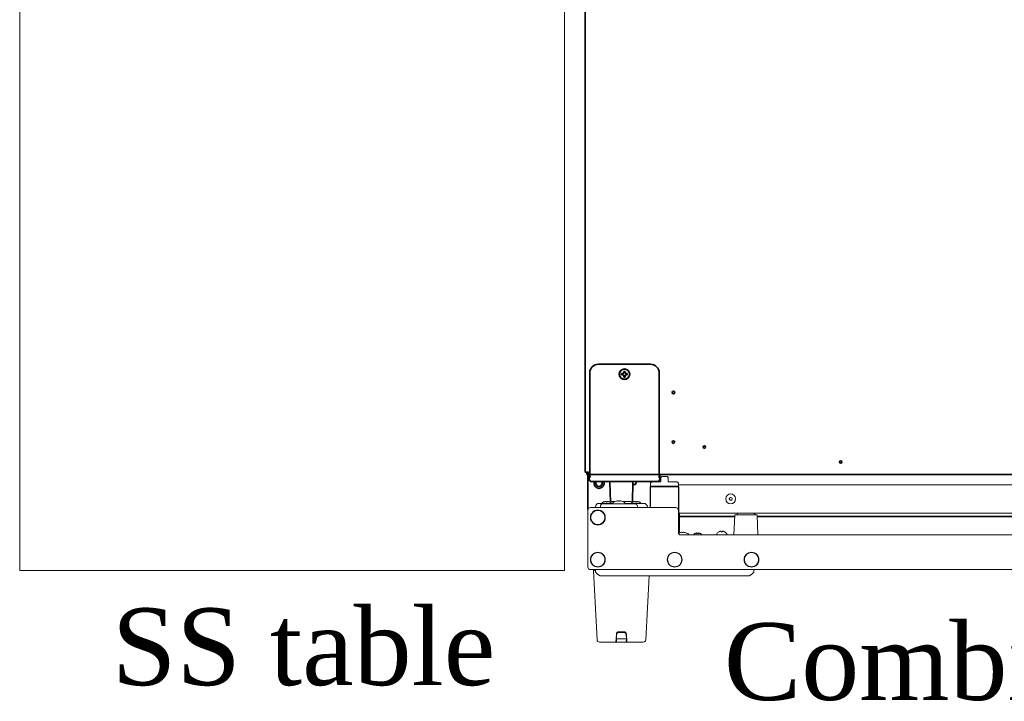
# Model space of a CAD drawing. Extents: x 3940905 to 4145695, y 925352 to 1109797.
# Tile 160 of 256: x 3951704 to 3952499, y 1100783 to 1101333. Entities that reach past the tile are written whole.
import ezdxf

# ---------------------------------------------------------------- set-up
doc = ezdxf.new("R2010")
doc.units = 0
doc.header["$LTSCALE"] = 750
doc.header["$MEASUREMENT"] = 0
doc.layers.add('CKD Equipments', color=252, linetype='CONTINUOUS', lineweight=0)
doc.layers.add('TEXT', color=7, linetype='CONTINUOUS')
doc.styles.add('TXT1', font='times.ttf')

msp = doc.modelspace()

# ---------------------------------------------------------------- linework, layer by layer
at = {"layer": 'CKD Equipments', "color": 252, "true_color": 0x989898}
for p, q in [((3951704.17, 1100888.37), (3951704.17, 1101638.35)), ((3952143.79, 1101638.35), (3952143.79, 1100888.37)), ((3952143.79, 1100888.37), (3951704.17, 1100888.37))]:
    msp.add_line(p, q, dxfattribs=at)
at = {"layer": 'CKD Equipments', "color": 7, "linetype": 'Continuous', "lineweight": 35}
for p, q in [((3952160.37, 1100967.75, 1431.4), (3952160.37, 1101617.15, 1431.4)), ((3952213.18, 1101054.69, 1431.4), (3952171.17, 1101054.69, 1431.4)), ((3952164.17, 1101047.69, 1431.4), (3952164.17, 1100968.05, 1431.4)), ((3952189.87, 1101047.19, 1431.4), (3952189.87, 1101046.69, 1431.4)), ((3952189.87, 1101046.69, 1431.4), (3952189.87, 1101046.19, 1431.4)), ((3952194.47, 1101046.69, 1431.4), (3952194.47, 1101047.19, 1431.4)), ((3952194.47, 1101046.19, 1431.4), (3952194.47, 1101046.69, 1431.4)), ((3952220.17, 1100968.05, 1431.4), (3952220.17, 1101047.69, 1431.4)), ((3952160.37, 1100967.75, 1431.4), (3952162.17, 1100967.75, 1431.4)), ((3952161.67, 1100967.75, 1431.4), (3952161.67, 1100966.95, 1431.4)), ((3952163.17, 1100967.75, 1431.4), (3952162.17, 1100967.75, 1431.4)), ((3952162.72, 1100937.55, 1431.4), (3952162.72, 1100965.31, 1431.4)), ((3952163.17, 1100965.95, 1431.4), (3952163.17, 1100967.75, 1431.4)), ((3952163.68, 1100965.15, 1431.4), (3952163.68, 1100962.15, 1431.4)), ((3952164.17, 1100968.05, 1431.4), (3952164.17, 1100963.03, 1431.4)), ((3952164.17, 1100965.95, 1431.4), (3952861.67, 1100965.95, 1431.4)), ((3952220.17, 1100968.05, 1431.4), (3952220.17, 1100963.04, 1431.4)), ((3952220.67, 1100965.95, 1431.4), (3952220.67, 1100965.15, 1431.4)), ((3952220.67, 1100962.15, 1431.4), (3952220.67, 1100965.15, 1431.4)), ((3952164.8, 1100960.36, 1431.4), (3952164.79, 1100960.37, 1431.4)), ((3952167.65, 1100960.16, 1431.4), (3952167.68, 1100958.58, 1431.4)), ((3952169.15, 1100960.11, 1431.4), (3952169.18, 1100958.6, 1431.4)), ((3952213.66, 1100960.11, 1431.4), (3952170.69, 1100960.11, 1431.4)), ((3952174.17, 1100958.6, 1431.4), (3952174.2, 1100960.11, 1431.4)), ((3952175.67, 1100958.58, 1431.4), (3952175.7, 1100960.11, 1431.4)), ((3952180.79, 1100943.48, 1431.4), (3952180.45, 1100959.71, 1431.4)), ((3952198.9, 1100959.71, 1431.4), (3952198.56, 1100943.48, 1431.4)), ((3952198.81, 1100957.65, 1431.4), (3952200.55, 1100957.65, 1431.4)), ((3952201.51, 1100959.53, 1431.4), (3952201.28, 1100958.27, 1431.4)), ((3952219.56, 1100960.37, 1431.4), (3952219.55, 1100960.36, 1431.4)), ((3952281.16, 1100931.99, 1431.4), (3952236.68, 1100931.99, 1431.4)), ((3952774.16, 1100931.99, 1431.4), (3952299.19, 1100931.99, 1431.4))]:
    msp.add_line(p, q, dxfattribs=at)
at = {"layer": 'CKD Equipments'}
msp.add_line((3952162.47, 1100966.95, 1431.4), (3952162.47, 1100967.75, 1431.4), dxfattribs=at)
at = {"layer": 'CKD Equipments', "color": 7, "linetype": 'Continuous'}
for p, q in [((3952222.92, 1100964.3, 1431.4), (3952225.93, 1100964.3, 1431.4)), ((3952212.92, 1100955.65, 1431.4), (3952212.92, 1100939.15, 1431.4)), ((3952213.05, 1100956.25, 1431.4), (3952213.05, 1100958.3, 1431.4)), ((3952235.8, 1100956.3, 1431.4), (3952213.05, 1100956.3, 1431.4)), ((3952215.94, 1100956.25, 1431.4), (3952213.05, 1100956.25, 1431.4)), ((3952213.05, 1100939.15, 1431.4), (3952213.05, 1100955.65, 1431.4)), ((3952213.3, 1100955.9, 1431.4), (3952235.55, 1100955.9, 1431.4)), ((3952213.42, 1100956.15, 1431.4), (3952217.93, 1100956.15, 1431.4)), ((3952217.74, 1100955.95, 1431.4), (3952213.62, 1100955.95, 1431.4)), ((3952220.92, 1100959.8, 1431.4), (3952214.55, 1100959.8, 1431.4)), ((3952216.81, 1100956.25, 1431.4), (3952216.88, 1100956.25, 1431.4)), ((3952217.93, 1100956.14, 1431.4), (3952218.41, 1100956.14, 1431.4)), ((3952221.42, 1100960.3, 1431.4), (3952221.42, 1100962.8, 1431.4)), ((3952227.42, 1100962.8, 1431.4), (3952227.42, 1100960.3, 1431.4)), ((3952234.3, 1100959.8, 1431.4), (3952227.92, 1100959.8, 1431.4)), ((3952230.44, 1100956.14, 1431.4), (3952230.92, 1100956.14, 1431.4)), ((3952230.92, 1100956.15, 1431.4), (3952235.42, 1100956.15, 1431.4)), ((3952231.11, 1100955.95, 1431.4), (3952235.23, 1100955.95, 1431.4)), ((3952235.8, 1100956.3, 1431.4), (3952235.8, 1100958.3, 1431.4)), ((3952235.8, 1100957.55, 1431.4), (3952837.46, 1100957.55, 1431.4)), ((3952235.8, 1100955.65, 1431.4), (3952235.8, 1100918.52, 1431.4)), ((3952235.92, 1100918.23, 1431.4), (3952235.92, 1100955.65, 1431.4)), ((3952168.68, 1100939.58, 1431.4), (3952168.68, 1100939.15, 1431.4)), ((3952182.69, 1100942.55, 1431.4), (3952171.68, 1100942.55, 1431.4)), ((3952172.69, 1100940.18, 1431.4), (3952172.67, 1100939.15, 1431.4)), ((3952200.66, 1100942.15, 1431.4), (3952174.69, 1100942.15, 1431.4)), ((3952175.33, 1100943.66, 1431.4), (3952175.33, 1100943.64, 1431.4)), ((3952177.33, 1100943.99, 1431.4), (3952177.33, 1100943.64, 1431.4)), ((3952178.33, 1100943.64, 1431.4), (3952178.33, 1100943.99, 1431.4)), ((3952180.33, 1100943.64, 1431.4), (3952180.33, 1100943.66, 1431.4)), ((3952184.45, 1100944.05, 1431.4), (3952182.07, 1100944.05, 1431.4)), ((3952182.67, 1100942.15, 1431.4), (3952182.67, 1100942.44, 1431.4)), ((3952185.37, 1100944.35, 1431.4), (3952185.37, 1100944.34, 1431.4)), ((3952189.97, 1100944.34, 1431.4), (3952189.97, 1100944.35, 1431.4)), ((3952197.28, 1100944.05, 1431.4), (3952190.9, 1100944.05, 1431.4)), ((3952207.67, 1100942.55, 1431.4), (3952192.66, 1100942.55, 1431.4)), ((3952192.67, 1100942.15, 1431.4), (3952192.67, 1100942.44, 1431.4)), ((3952199.02, 1100943.66, 1431.4), (3952199.02, 1100943.64, 1431.4)), ((3952201.02, 1100943.99, 1431.4), (3952201.02, 1100943.64, 1431.4)), ((3952202.02, 1100943.64, 1431.4), (3952202.02, 1100943.99, 1431.4)), ((3952202.66, 1100940.18, 1431.4), (3952202.67, 1100939.15, 1431.4)), ((3952204.02, 1100943.64, 1431.4), (3952204.02, 1100943.66, 1431.4)), ((3952210.67, 1100939.58, 1431.4), (3952210.67, 1100939.15, 1431.4)), ((3952162.67, 1100891.15, 1431.4), (3952162.67, 1100937.15, 1431.4)), ((3952164.67, 1100939.15, 1431.4), (3952233.67, 1100939.15, 1431.4)), ((3952235.67, 1100937.15, 1431.4), (3952235.67, 1100919.15, 1431.4)), ((3952235.92, 1100934.74, 1431.4), (3952837.46, 1100934.74, 1431.4)), ((3952236.05, 1100918.76, 1431.4), (3952236.05, 1100934.74, 1431.4)), ((3952236.68, 1100934.74, 1431.4), (3952236.68, 1100918.94, 1431.4)), ((3952280.51, 1100917.15, 1431.4), (3952281.2, 1100932.92, 1431.4)), ((3952281.7, 1100933.4, 1431.4), (3952298.65, 1100933.4, 1431.4)), ((3952299.15, 1100932.92, 1431.4), (3952299.84, 1100917.15, 1431.4)), ((3952236.62, 1100918.95, 1431.4), (3952236.62, 1100918.94, 1431.4)), ((3952835.67, 1100917.15, 1431.4), (3952237.67, 1100917.15, 1431.4)), ((3952241.22, 1100918.94, 1431.4), (3952241.22, 1100918.95, 1431.4)), ((3952248.87, 1100918.12, 1431.4), (3952248.87, 1100918.09, 1431.4)), ((3952250.67, 1100918.64, 1431.4), (3952250.67, 1100918.09, 1431.4)), ((3952251.67, 1100918.09, 1431.4), (3952251.67, 1100918.64, 1431.4)), ((3952253.47, 1100918.09, 1431.4), (3952253.47, 1100918.12, 1431.4)), ((3952266.67, 1100917.55, 1431.4), (3952266.67, 1100917.75, 1431.4)), ((3952268.37, 1100919.62, 1431.4), (3952268.37, 1100919.59, 1431.4)), ((3952270.17, 1100920.14, 1431.4), (3952270.17, 1100919.59, 1431.4)), ((3952271.17, 1100919.59, 1431.4), (3952271.17, 1100920.14, 1431.4)), ((3952272.97, 1100919.59, 1431.4), (3952272.97, 1100919.62, 1431.4)), ((3952274.67, 1100917.55, 1431.4), (3952274.67, 1100917.75, 1431.4)), ((3952299.89, 1100918.36, 1431.4), (3952299.89, 1100918.49, 1431.4)), ((3952908.67, 1100889.15, 1431.4), (3952164.67, 1100889.15, 1431.4)), ((3952170.08, 1100832.54, 1431.4), (3952167.16, 1100888.12, 1431.4)), ((3952167.66, 1100888.65, 1431.4), (3952168.69, 1100888.65, 1431.4)), ((3952168.68, 1100888.65, 1431.4), (3952168.67, 1100889.15, 1431.4)), ((3952168.67, 1100889.15, 1431.4), (3952168.73, 1100887.51, 1431.4)), ((3952172.73, 1100884.15, 1431.4), (3952292.62, 1100884.15, 1431.4)), ((3952211.98, 1100884.15, 1431.4), (3952209.27, 1100832.54, 1431.4)), ((3952296.67, 1100889.15, 1431.4), (3952296.62, 1100887.51, 1431.4)), ((3952296.66, 1100888.58, 1431.4), (3952296.65, 1100888.47, 1431.4)), ((3952296.66, 1100888.58, 1431.4), (3952296.67, 1100889.15, 1431.4)), ((3952185.3, 1100830.65, 1431.4), (3952185.64, 1100837.1, 1431.4)), ((3952185.67, 1100833.5, 1431.4), (3952185.73, 1100836.53, 1431.4)), ((3952187.64, 1100839, 1431.4), (3952191.71, 1100839, 1431.4)), ((3952187.73, 1100838.5, 1431.4), (3952191.62, 1100838.5, 1431.4)), ((3952189.58, 1100838.75, 1431.4), (3952189.77, 1100838.75, 1431.4)), ((3952193.62, 1100836.53, 1431.4), (3952193.67, 1100833.5, 1431.4)), ((3952194.05, 1100830.65, 1431.4), (3952193.71, 1100837.1, 1431.4)), ((3952172.07, 1100830.65, 1431.4), (3952185.86, 1100830.65, 1431.4)), ((3952185.31, 1100830.85, 1431.4), (3952185.37, 1100830.85, 1431.4)), ((3952185.35, 1100831.75, 1431.4), (3952185.71, 1100831.75, 1431.4)), ((3952185.71, 1100831.65, 1431.4), (3952185.37, 1100831.65, 1431.4)), ((3952185.37, 1100830.85, 1431.4), (3952185.37, 1100831.65, 1431.4)), ((3952185.47, 1100830.85, 1431.4), (3952185.75, 1100830.85, 1431.4)), ((3952185.67, 1100833.5, 1431.4), (3952185.72, 1100830.99, 1431.4)), ((3952185.7, 1100832.24, 1431.4), (3952185.69, 1100832.36, 1431.4)), ((3952186.18, 1100833.25, 1431.4), (3952193.17, 1100833.25, 1431.4)), ((3952193.13, 1100830.5, 1431.4), (3952186.22, 1100830.5, 1431.4)), ((3952193.49, 1100830.65, 1431.4), (3952207.28, 1100830.65, 1431.4)), ((3952193.6, 1100830.85, 1431.4), (3952194.04, 1100830.85, 1431.4)), ((3952193.63, 1100830.99, 1431.4), (3952193.67, 1100833.5, 1431.4)), ((3952193.64, 1100831.75, 1431.4), (3952194, 1100831.75, 1431.4)), ((3952193.92, 1100831.65, 1431.4), (3952193.64, 1100831.65, 1431.4)), ((3952193.66, 1100832.36, 1431.4), (3952193.65, 1100832.24, 1431.4)), ((3952193.97, 1100830.85, 1431.4), (3952193.97, 1100831.65, 1431.4))]:
    msp.add_line(p, q, dxfattribs=at)
at = {"layer": 'CKD Equipments', "color": 51, "linetype": 'Continuous', "lineweight": 13}
for p, q in [((3952165.69, 1100960.15, 1431.4), (3952165.68, 1100960.15, 1431.4)), ((3952218.67, 1100960.15, 1431.4), (3952218.66, 1100960.15, 1431.4))]:
    msp.add_line(p, q, dxfattribs=at)
at = {"layer": 'CKD Equipments', "color": 7, "linetype": 'Continuous', "lineweight": 35}
for centre, radius in [((3952192.17, 1101046.69, 1431.4), 4.25), ((3952192.17, 1101046.69, 1431.4), 4), ((3952231.67, 1101031.95, 1431.4), 1), ((3952231.67, 1100991.95, 1431.4), 1), ((3952256.67, 1100987.95, 1431.4), 1), ((3952366.67, 1100975.95, 1431.4), 1)]:
    msp.add_circle(centre, radius, dxfattribs=at)
at = {"layer": 'CKD Equipments', "color": 7, "linetype": 'Continuous'}
for centre, radius in [((3952277.87, 1100946.15, 1431.4), 4), ((3952277.87, 1100946.15, 1431.4), 1.25), ((3952277.87, 1100946.15, 1431.4), 1.15), ((3952170.67, 1100931.15, 1431.4), 6), ((3952170.67, 1100931.15, 1431.4), 5.75), ((3952170.67, 1100897.15, 1431.4), 6), ((3952170.67, 1100897.15, 1431.4), 5.75), ((3952232.67, 1100897.15, 1431.4), 6), ((3952232.67, 1100897.15, 1431.4), 5.75), ((3952294.67, 1100897.15, 1431.4), 6), ((3952294.67, 1100897.15, 1431.4), 5.75)]:
    msp.add_circle(centre, radius, dxfattribs=at)
at = {"layer": 'CKD Equipments', "color": 7, "linetype": 'Continuous', "lineweight": 35}
for centre, radius, start, end in [((3952163.47, 1100966.95, 1431.4), 1.8, 180, 270), ((3952163.47, 1100966.95, 1431.4), 1, 180, 252.54161), ((3952171.67, 1100958.65, 1431.4), 4, 181, 359), ((3952171.67, 1100958.65, 1431.4), 2.5, 181, 359), ((3952178.95, 1100959.65, 1431.4), 1.5, 2.5, 17.9901), ((3952200.4, 1100959.65, 1431.4), 1.5, 162.0099, 177.5), ((3952200.55, 1100958.4, 1431.4), 0.75, 270, 350), ((3952202.25, 1100959.4, 1431.4), 0.75, 108.00902, 170)]:
    msp.add_arc(centre, radius, start, end, dxfattribs=at)
at = {"layer": 'CKD Equipments', "color": 7, "linetype": 'Continuous'}
for centre, radius, start, end in [((3952217.67, 1100955.75, 1431.4), 1.8, 162.46369, 167.40896), ((3952217.67, 1100955.75, 1431.4), 1, 147.1459, 156.90005), ((3952222.34, 1100954.91, 1431.4), 5.62, 165.7544, 167.32918), ((3952218.05, 1100955.79, 1431.4), 0.504, 72.11908, 88.9637), ((3952230.8, 1100955.8, 1431.4), 0.499, 103.32661, 107.91787), ((3952230.8, 1100955.79, 1431.4), 0.503, 91.02247, 103.33027), ((3952171.68, 1100939.55, 1431.4), 3, 90, 179.25), ((3952174.69, 1100940.15, 1431.4), 2, 90, 179), ((3952175.33, 1100942.04, 1431.4), 1.5, 114.71985, 160.27786), ((3952177.63, 1100937.05, 1431.4), 7, 109.18209, 114.71985), ((3952177.64, 1100937.03, 1431.4), 7.01, 107.69488, 109.25902), ((3952177.64, 1100937.02, 1431.4), 7.01, 106.13811, 107.69478), ((3952177.64, 1100937.02, 1431.4), 7.02, 105.85444, 106.1382), ((3952177.65, 1100937.01, 1431.4), 7.02, 104.58157, 105.85431), ((3952177.65, 1100937, 1431.4), 7.03, 104.01369, 104.58162), ((3952177.65, 1100937, 1431.4), 7.04, 103.01866, 104.01362), ((3952177.65, 1100936.99, 1431.4), 7.04, 102.287, 103.01866), ((3952177.65, 1100936.98, 1431.4), 7.05, 101.44546, 102.28698), ((3952177.66, 1100936.96, 1431.4), 7.07, 100.59133, 101.44536), ((3952177.66, 1100936.95, 1431.4), 7.09, 99.86839, 100.59138), ((3952177.66, 1100936.92, 1431.4), 7.11, 98.85377, 99.86809), ((3952177.67, 1100936.9, 1431.4), 7.14, 98.29808, 98.85405), ((3952177.68, 1100936.84, 1431.4), 7.19, 96.74647, 98.29651), ((3952177.08, 1100939.81, 1431.4), 4.18, 92.42377, 93.38467), ((3952177.08, 1100939.78, 1431.4), 4.21, 92.11566, 92.42478), ((3952177.08, 1100939.76, 1431.4), 4.24, 91.47671, 92.11536), ((3952177.08, 1100939.73, 1431.4), 4.26, 91.09107, 91.47702), ((3952177.08, 1100939.72, 1431.4), 4.27, 90.53583, 91.09098), ((3952177.08, 1100939.71, 1431.4), 4.28, 89.59318, 90.53598), ((3952177.08, 1100939.72, 1431.4), 4.27, 89.10775, 89.59329), ((3952177.08, 1100939.73, 1431.4), 4.26, 88.63611, 89.10775), ((3952177.08, 1100939.75, 1431.4), 4.24, 88.0516, 88.63632), ((3952177.08, 1100939.77, 1431.4), 4.22, 87.6487, 88.05143), ((3952177.08, 1100939.81, 1431.4), 4.18, 86.61551, 87.64983), ((3952177.83, 1100936.48, 1431.4), 7.18, 86.00758, 93.99242), ((3952178.58, 1100939.81, 1431.4), 4.18, 92.35016, 93.3845), ((3952178.58, 1100939.77, 1431.4), 4.22, 91.94859, 92.35129), ((3952178.58, 1100939.75, 1431.4), 4.24, 91.36365, 91.94842), ((3952178.58, 1100939.73, 1431.4), 4.26, 90.89229, 91.36386), ((3952178.58, 1100939.72, 1431.4), 4.27, 90.40667, 90.89228), ((3952178.58, 1100939.71, 1431.4), 4.28, 89.89709, 90.40679), ((3952178.58, 1100939.71, 1431.4), 4.28, 89.46399, 89.89708), ((3952178.58, 1100939.72, 1431.4), 4.27, 88.90904, 89.46414), ((3952178.58, 1100939.73, 1431.4), 4.26, 88.52297, 88.90895), ((3952178.58, 1100939.75, 1431.4), 4.24, 87.88465, 88.52327), ((3952178.58, 1100939.78, 1431.4), 4.21, 87.57521, 87.88435), ((3952178.58, 1100939.81, 1431.4), 4.18, 86.61534, 87.57623), ((3952177.99, 1100936.84, 1431.4), 7.19, 81.7035, 83.25353), ((3952177.99, 1100936.9, 1431.4), 7.14, 81.14595, 81.70192), ((3952178, 1100936.92, 1431.4), 7.11, 80.13191, 81.14623), ((3952178, 1100936.95, 1431.4), 7.09, 79.40862, 80.13161), ((3952178.01, 1100936.96, 1431.4), 7.07, 78.55464, 79.40867), ((3952178.01, 1100936.98, 1431.4), 7.05, 77.71302, 78.55454), ((3952178.01, 1100936.99, 1431.4), 7.04, 76.98134, 77.713), ((3952178.01, 1100937, 1431.4), 7.04, 75.98638, 76.98134), ((3952178.01, 1100937, 1431.4), 7.03, 75.41838, 75.98631), ((3952178.02, 1100937.01, 1431.4), 7.02, 74.14569, 75.41843), ((3952178.02, 1100937.02, 1431.4), 7.02, 73.8618, 74.14556), ((3952178.02, 1100937.02, 1431.4), 7.01, 72.30522, 73.86189), ((3952178.02, 1100937.03, 1431.4), 7.01, 70.74098, 72.30512), ((3952178.03, 1100937.05, 1431.4), 7, 65.28015, 70.81791), ((3952182.07, 1100942.55, 1431.4), 1.5, 90, 143.15337), ((3952180.33, 1100942.04, 1431.4), 1.5, 19.72214, 65.28015), ((3952183.92, 1100942.44, 1431.4), 1.25, 118.60206, 180), ((3952187.67, 1100935.56, 1431.4), 9.08, 104.6676, 118.60206), ((3952187.6, 1100935.68, 1431.4), 8.95, 102.90657, 104.39436), ((3952187.6, 1100935.67, 1431.4), 8.95, 94.66068, 102.90178), ((3952187.6, 1100935.68, 1431.4), 8.94, 93.35029, 94.65471), ((3952187.67, 1100935.56, 1431.4), 8.79, 87.39099, 92.60901), ((3952187.75, 1100935.68, 1431.4), 8.94, 85.34529, 86.6497), ((3952187.75, 1100935.67, 1431.4), 8.95, 77.09822, 85.33932), ((3952187.75, 1100935.68, 1431.4), 8.95, 75.60564, 77.09344), ((3952187.67, 1100935.56, 1431.4), 9.08, 61.39794, 75.3324), ((3952191.42, 1100942.44, 1431.4), 1.25, 0, 61.39794), ((3952197.28, 1100942.55, 1431.4), 1.5, 36.84663, 90), ((3952199.02, 1100942.04, 1431.4), 1.5, 114.71985, 160.27786), ((3952201.32, 1100937.05, 1431.4), 7, 109.18209, 114.71985), ((3952201.33, 1100937.03, 1431.4), 7.01, 107.69488, 109.25902), ((3952201.33, 1100937.02, 1431.4), 7.01, 106.13811, 107.69478), ((3952201.33, 1100937.02, 1431.4), 7.02, 105.85444, 106.1382), ((3952201.33, 1100937.01, 1431.4), 7.02, 104.58157, 105.85431), ((3952201.34, 1100937, 1431.4), 7.03, 104.01369, 104.58162), ((3952201.34, 1100937, 1431.4), 7.04, 103.01866, 104.01362), ((3952201.34, 1100936.99, 1431.4), 7.04, 102.287, 103.01866), ((3952201.34, 1100936.98, 1431.4), 7.05, 101.44546, 102.28698), ((3952201.34, 1100936.96, 1431.4), 7.07, 100.59133, 101.44536), ((3952201.35, 1100936.95, 1431.4), 7.09, 99.86839, 100.59138), ((3952201.35, 1100936.92, 1431.4), 7.11, 98.85377, 99.86809), ((3952201.36, 1100936.9, 1431.4), 7.14, 98.29808, 98.85405), ((3952201.36, 1100936.84, 1431.4), 7.19, 96.74647, 98.29651), ((3952200.77, 1100939.81, 1431.4), 4.18, 92.42377, 93.38467), ((3952200.77, 1100939.78, 1431.4), 4.21, 92.11566, 92.42478), ((3952200.77, 1100939.76, 1431.4), 4.24, 91.47671, 92.11536), ((3952200.77, 1100939.73, 1431.4), 4.26, 91.09107, 91.47702), ((3952200.66, 1100940.15, 1431.4), 2, 1, 90), ((3952200.77, 1100939.72, 1431.4), 4.27, 90.53583, 91.09098), ((3952200.77, 1100939.71, 1431.4), 4.28, 89.59318, 90.53598), ((3952200.77, 1100939.72, 1431.4), 4.27, 89.10775, 89.59329), ((3952200.77, 1100939.73, 1431.4), 4.26, 88.63611, 89.10775), ((3952200.77, 1100939.75, 1431.4), 4.24, 88.0516, 88.63632), ((3952200.77, 1100939.77, 1431.4), 4.22, 87.6487, 88.05143), ((3952200.77, 1100939.81, 1431.4), 4.18, 86.61551, 87.64983), ((3952201.52, 1100936.48, 1431.4), 7.18, 86.00758, 93.99242), ((3952202.27, 1100939.81, 1431.4), 4.18, 92.35016, 93.3845), ((3952202.27, 1100939.77, 1431.4), 4.22, 91.94859, 92.35129), ((3952202.27, 1100939.75, 1431.4), 4.24, 91.36365, 91.94842), ((3952202.27, 1100939.73, 1431.4), 4.26, 90.89229, 91.36386), ((3952202.27, 1100939.72, 1431.4), 4.27, 90.40667, 90.89228), ((3952202.27, 1100939.71, 1431.4), 4.28, 89.89709, 90.40679), ((3952202.27, 1100939.71, 1431.4), 4.28, 89.46399, 89.89708), ((3952202.27, 1100939.72, 1431.4), 4.27, 88.90904, 89.46414), ((3952202.27, 1100939.73, 1431.4), 4.26, 88.52297, 88.90895), ((3952202.27, 1100939.75, 1431.4), 4.24, 87.88465, 88.52327), ((3952202.27, 1100939.78, 1431.4), 4.21, 87.57521, 87.88435), ((3952202.27, 1100939.81, 1431.4), 4.18, 86.61534, 87.57623), ((3952201.67, 1100936.84, 1431.4), 7.19, 81.7035, 83.25353), ((3952201.68, 1100936.9, 1431.4), 7.14, 81.14595, 81.70192), ((3952201.69, 1100936.92, 1431.4), 7.11, 80.13191, 81.14623), ((3952201.69, 1100936.95, 1431.4), 7.09, 79.40862, 80.13161), ((3952201.69, 1100936.96, 1431.4), 7.07, 78.55464, 79.40867), ((3952201.7, 1100936.98, 1431.4), 7.05, 77.71302, 78.55454), ((3952201.7, 1100936.99, 1431.4), 7.04, 76.98134, 77.713), ((3952201.7, 1100937, 1431.4), 7.04, 75.98638, 76.98134), ((3952201.7, 1100937, 1431.4), 7.03, 75.41838, 75.98631), ((3952201.7, 1100937.01, 1431.4), 7.02, 74.14569, 75.41843), ((3952201.71, 1100937.02, 1431.4), 7.02, 73.8618, 74.14556), ((3952201.71, 1100937.02, 1431.4), 7.01, 72.30522, 73.86189), ((3952201.71, 1100937.03, 1431.4), 7.01, 70.74098, 72.30512), ((3952201.72, 1100937.05, 1431.4), 7, 65.28015, 70.81791), ((3952204.02, 1100942.04, 1431.4), 1.5, 19.72214, 65.28015), ((3952207.67, 1100939.55, 1431.4), 3, 0.75, 89.99998), ((3952164.67, 1100937.15, 1431.4), 2, 90, 180), ((3952233.67, 1100937.15, 1431.4), 2, 0, 90), ((3952281.7, 1100932.9, 1431.4), 0.5, 90, 177.5), ((3952285.67, 1100932.44, 1431.4), 3, 129.94637, 161.36034), ((3952294.67, 1100932.44, 1431.4), 3, 18.63966, 50.05363), ((3952298.65, 1100932.9, 1431.4), 0.5, 2.5, 90), ((3952237.67, 1100919.15, 1431.4), 2, 180, 270), ((3952238.92, 1100910.16, 1431.4), 9.08, 104.6676, 109.31715), ((3952238.85, 1100910.28, 1431.4), 8.95, 102.90657, 104.39436), ((3952238.85, 1100910.27, 1431.4), 8.95, 94.66068, 102.90178), ((3952238.85, 1100910.28, 1431.4), 8.94, 93.35029, 94.65471), ((3952238.92, 1100910.16, 1431.4), 8.79, 87.39099, 92.60901), ((3952239, 1100910.28, 1431.4), 8.94, 85.34529, 86.6497), ((3952239, 1100910.27, 1431.4), 8.95, 77.09822, 85.33932), ((3952239, 1100910.28, 1431.4), 8.95, 75.60564, 77.09344), ((3952238.92, 1100910.16, 1431.4), 9.08, 61.39794, 75.3324), ((3952242.67, 1100917.04, 1431.4), 1.25, 4.91427, 61.39794), ((3952251.37, 1100914.03, 1431.4), 4.8, 121.37271, 139.18383), ((3952251.36, 1100914.04, 1431.4), 4.75, 118.9687, 121.53408), ((3952251.36, 1100914.04, 1431.4), 4.75, 118.00738, 118.96837), ((3952251.36, 1100914.04, 1431.4), 4.75, 116.68125, 118.00741), ((3952251.36, 1100914.05, 1431.4), 4.74, 115.54022, 116.6812), ((3952251.35, 1100914.05, 1431.4), 4.74, 114.57218, 115.54021), ((3952251.35, 1100914.06, 1431.4), 4.73, 113.31747, 114.5722), ((3952251.35, 1100914.06, 1431.4), 4.73, 112.54738, 113.31738), ((3952251.35, 1100914.07, 1431.4), 4.72, 111.00254, 112.54756), ((3952251.35, 1100914.07, 1431.4), 4.72, 110.5181, 111.00225), ((3952251.34, 1100914.08, 1431.4), 4.7, 108.46559, 110.51874), ((3952251.34, 1100914.1, 1431.4), 4.68, 107.37727, 108.46505), ((3952251.33, 1100914.12, 1431.4), 4.67, 106.39488, 107.37721), ((3952251.32, 1100914.15, 1431.4), 4.64, 104.31758, 106.39637), ((3952250.43, 1100916.65, 1431.4), 2.01, 95.2585, 97.27409), ((3952250.43, 1100916.67, 1431.4), 1.98, 94.60088, 95.25578), ((3952250.43, 1100916.68, 1431.4), 1.97, 93.21669, 94.60157), ((3952250.43, 1100916.7, 1431.4), 1.96, 92.37648, 93.21591), ((3952250.43, 1100916.7, 1431.4), 1.96, 91.15452, 92.37663), ((3952250.42, 1100916.71, 1431.4), 1.95, 89.07418, 91.15413), ((3952250.42, 1100916.7, 1431.4), 1.95, 88.00362, 89.07389), ((3952250.42, 1100916.7, 1431.4), 1.96, 86.97721, 88.00359), ((3952250.42, 1100916.69, 1431.4), 1.97, 85.71398, 86.9767), ((3952250.42, 1100916.68, 1431.4), 1.98, 84.86278, 85.71435), ((3952250.42, 1100916.65, 1431.4), 2.01, 82.72559, 84.85985), ((3952251.17, 1100914.33, 1431.4), 3.8, 82.43512, 97.56488), ((3952251.93, 1100916.65, 1431.4), 2.01, 95.14017, 97.27439), ((3952251.93, 1100916.68, 1431.4), 1.98, 94.28561, 95.13726), ((3952251.93, 1100916.69, 1431.4), 1.97, 93.02336, 94.28596), ((3952251.93, 1100916.7, 1431.4), 1.96, 91.99634, 93.02285), ((3952251.92, 1100916.7, 1431.4), 1.95, 90.92618, 91.99631), ((3952251.92, 1100916.71, 1431.4), 1.95, 89.80051, 90.92589), ((3952251.92, 1100916.71, 1431.4), 1.95, 88.84593, 89.80046), ((3952251.92, 1100916.7, 1431.4), 1.95, 87.62331, 88.84554), ((3952251.92, 1100916.7, 1431.4), 1.96, 86.78413, 87.62348), ((3952251.92, 1100916.68, 1431.4), 1.97, 85.3984, 86.78335), ((3952251.92, 1100916.67, 1431.4), 1.98, 84.74424, 85.3991), ((3952251.92, 1100916.65, 1431.4), 2.01, 82.72591, 84.7415), ((3952251.03, 1100914.15, 1431.4), 4.64, 73.60363, 75.68242), ((3952251.02, 1100914.12, 1431.4), 4.67, 72.62279, 73.60512), ((3952251.01, 1100914.1, 1431.4), 4.68, 71.53495, 72.62273), ((3952251.01, 1100914.08, 1431.4), 4.7, 69.48126, 71.53441), ((3952251, 1100914.07, 1431.4), 4.72, 68.99775, 69.4819), ((3952251, 1100914.07, 1431.4), 4.72, 67.45244, 68.99746), ((3952251, 1100914.06, 1431.4), 4.73, 66.68262, 67.45262), ((3952251, 1100914.06, 1431.4), 4.73, 65.4278, 66.68253), ((3952251, 1100914.05, 1431.4), 4.74, 64.4598, 65.42782), ((3952250.99, 1100914.05, 1431.4), 4.74, 63.3188, 64.45978), ((3952250.99, 1100914.04, 1431.4), 4.75, 61.99259, 63.31875), ((3952250.99, 1100914.04, 1431.4), 4.75, 61.03163, 61.99262), ((3952250.99, 1100914.04, 1431.4), 4.75, 58.46592, 61.0313), ((3952250.98, 1100914.03, 1431.4), 4.8, 40.81617, 58.62729), ((3952267.07, 1100917.75, 1431.4), 0.4, 149.69882, 180), ((3952270.87, 1100915.53, 1431.4), 4.8, 121.37271, 149.69882), ((3952270.87, 1100914.53, 1431.4), 4.8, 146.0645, 146.71409), ((3952270.86, 1100915.54, 1431.4), 4.75, 118.9687, 121.53408), ((3952270.86, 1100915.54, 1431.4), 4.75, 118.00738, 118.96837), ((3952270.86, 1100915.54, 1431.4), 4.75, 116.68125, 118.00741), ((3952270.86, 1100915.55, 1431.4), 4.74, 115.54022, 116.6812), ((3952270.85, 1100915.55, 1431.4), 4.74, 114.57218, 115.54021), ((3952270.85, 1100915.56, 1431.4), 4.73, 113.31747, 114.5722), ((3952270.85, 1100915.56, 1431.4), 4.73, 112.54738, 113.31738), ((3952270.85, 1100915.57, 1431.4), 4.72, 111.00254, 112.54756), ((3952270.85, 1100915.57, 1431.4), 4.72, 110.5181, 111.00225), ((3952270.84, 1100915.58, 1431.4), 4.7, 108.46559, 110.51874), ((3952270.84, 1100915.6, 1431.4), 4.68, 107.37727, 108.46505), ((3952270.83, 1100915.62, 1431.4), 4.67, 106.39488, 107.37721), ((3952270.82, 1100915.65, 1431.4), 4.64, 104.31758, 106.39637), ((3952269.93, 1100918.15, 1431.4), 2.01, 95.2585, 97.27409), ((3952269.93, 1100918.17, 1431.4), 1.98, 94.60088, 95.25578), ((3952269.93, 1100918.18, 1431.4), 1.97, 93.21669, 94.60157), ((3952269.93, 1100918.2, 1431.4), 1.96, 92.37648, 93.21591), ((3952269.93, 1100918.2, 1431.4), 1.96, 91.15452, 92.37663), ((3952269.92, 1100918.21, 1431.4), 1.95, 89.07418, 91.15413), ((3952269.92, 1100918.2, 1431.4), 1.95, 88.00362, 89.07389), ((3952269.92, 1100918.2, 1431.4), 1.96, 86.97721, 88.00359), ((3952269.92, 1100918.19, 1431.4), 1.97, 85.71398, 86.9767), ((3952269.92, 1100918.18, 1431.4), 1.98, 84.86278, 85.71435), ((3952269.92, 1100918.15, 1431.4), 2.01, 82.72559, 84.85985), ((3952270.67, 1100915.83, 1431.4), 3.8, 82.43512, 97.56488), ((3952271.43, 1100918.15, 1431.4), 2.01, 95.14017, 97.27439), ((3952271.43, 1100918.18, 1431.4), 1.98, 94.28561, 95.13726), ((3952271.43, 1100918.19, 1431.4), 1.97, 93.02336, 94.28596), ((3952271.43, 1100918.2, 1431.4), 1.96, 91.99634, 93.02285), ((3952271.42, 1100918.2, 1431.4), 1.95, 90.92618, 91.99631), ((3952271.42, 1100918.21, 1431.4), 1.95, 89.80051, 90.92589), ((3952271.42, 1100918.21, 1431.4), 1.95, 88.84593, 89.80046), ((3952271.42, 1100918.2, 1431.4), 1.95, 87.62331, 88.84554), ((3952271.42, 1100918.2, 1431.4), 1.96, 86.78413, 87.62348), ((3952271.42, 1100918.18, 1431.4), 1.97, 85.3984, 86.78335), ((3952271.42, 1100918.17, 1431.4), 1.98, 84.74424, 85.3991), ((3952271.42, 1100918.15, 1431.4), 2.01, 82.72591, 84.7415), ((3952270.53, 1100915.65, 1431.4), 4.64, 73.60363, 75.68242), ((3952270.52, 1100915.62, 1431.4), 4.67, 72.62279, 73.60512), ((3952270.51, 1100915.6, 1431.4), 4.68, 71.53495, 72.62273), ((3952270.51, 1100915.58, 1431.4), 4.7, 69.48126, 71.53441), ((3952270.5, 1100915.57, 1431.4), 4.72, 68.99775, 69.4819), ((3952270.5, 1100915.57, 1431.4), 4.72, 67.45244, 68.99746), ((3952270.5, 1100915.56, 1431.4), 4.73, 66.68262, 67.45262), ((3952270.5, 1100915.56, 1431.4), 4.73, 65.4278, 66.68253), ((3952270.5, 1100915.55, 1431.4), 4.74, 64.4598, 65.42782), ((3952270.49, 1100915.55, 1431.4), 4.74, 63.3188, 64.45978), ((3952270.49, 1100915.54, 1431.4), 4.75, 61.99259, 63.31875), ((3952270.49, 1100915.54, 1431.4), 4.75, 61.03163, 61.99262), ((3952270.49, 1100915.54, 1431.4), 4.75, 58.46592, 61.0313), ((3952270.48, 1100915.53, 1431.4), 4.8, 30.30118, 58.62729), ((3952270.48, 1100914.53, 1431.4), 4.8, 33.28591, 33.9355), ((3952274.27, 1100917.75, 1431.4), 0.4, 0, 30.30118), ((3952164.67, 1100891.15, 1431.4), 2, 180, 270), ((3952167.66, 1100888.15, 1431.4), 0.5, 90, 183), ((3952177.37, 1100893.83, 1431.4), 10.9, 230.69992, 231.38523), ((3952173.73, 1100887.96, 1431.4), 3.98, 244.93641, 249.01618), ((3952187.64, 1100837, 1431.4), 2, 90, 177), ((3952187.73, 1100836.5, 1431.4), 2, 90, 179), ((3952189.58, 1100838.25, 1431.4), 0.5, 90, 148.53717), ((3952189.77, 1100838.25, 1431.4), 0.5, 31.46283, 90), ((3952191.62, 1100836.5, 1431.4), 2, 1, 90), ((3952191.71, 1100837, 1431.4), 2, 3, 90), ((3952172.07, 1100832.65, 1431.4), 2, 183, 270), ((3952186.22, 1100831, 1431.4), 0.5, 181, 270), ((3952193.13, 1100831, 1431.4), 0.5, 270, 359), ((3952207.28, 1100832.65, 1431.4), 2, 270, 357)]:
    msp.add_arc(centre, radius, start, end, dxfattribs=at)
at = {"layer": 'CKD Equipments', "color": 7, "linetype": 'Continuous', "lineweight": 35, "extrusion": (-9.86076e-32, -1.17146e-15, -1)}
msp.add_ellipse((3952171.18, 1101047.69, 1431.4), major_axis=(4.95, -4.95), ratio=0.999695, start_param=2.356347, end_param=3.926839, dxfattribs=at)
at = {"layer": 'CKD Equipments', "color": 7, "linetype": 'Continuous', "lineweight": 35, "extrusion": (-2.95823e-30, -1.17146e-15, -1)}
msp.add_ellipse((3952213.17, 1101047.69, 1431.4), major_axis=(4.95, 4.95), ratio=0.999695, start_param=5.497939, end_param=7.068431, dxfattribs=at)
at = {"layer": 'CKD Equipments', "color": 7, "linetype": 'Continuous', "lineweight": 35, "extrusion": (0, 0, -1)}
for centre, major_axis, ratio, start_param, end_param in [((3952220.19, 1100968.05, 1431.4), (0, 1.72), 0.008727, 3.141593, 4.712389), ((3952165.68, 1100962.15, 1431.4), (1.97, 0.32), 0.99988, 1.731668, 3.302502), ((3952165.69, 1100962.15, 1431.4), (0.89, 1.79), 0.99981, 2.677899, 3.141602), ((3952170.69, 1100960.15, 1431.4), (-5, 0), 0.008727, 4.712389, 6.265732), ((3952213.66, 1100960.15, 1431.4), (-5, 0), 0.008727, 3.159046, 4.712389), ((3952218.66, 1100962.15, 1431.4), (-0.89, 1.79), 0.99981, 3.141584, 3.605286), ((3952218.67, 1100962.15, 1431.4), (-1.97, 0.32), 0.99988, 2.980683, 4.551518)]:
    msp.add_ellipse(centre, major_axis=major_axis, ratio=ratio, start_param=start_param, end_param=end_param, dxfattribs=at)
at = {"layer": 'CKD Equipments', "color": 7, "linetype": 'Continuous', "extrusion": (0, 0, -1)}
for centre, major_axis, ratio, start_param, end_param in [((3952213.42, 1100955.65, 1431.4), (-0.354, 0.354), 0.999924, -0.78536, 0.78536), ((3952213.3, 1100955.65, 1431.4), (-0.177, 0.177), 0.999695, -0.785246, 0.785246), ((3952235.42, 1100955.65, 1431.4), (0.354, 0.354), 0.999924, -0.78536, 0), ((3952235.55, 1100955.65, 1431.4), (-0.177, -0.177), 0.999695, 2.356347, 3.926839), ((3952235.42, 1100955.65, 1431.4), (-0.354, -0.354), 0.999924, 3.141593, 3.534268), ((3952235.42, 1100955.65, 1431.4), (0.354, 0.354), 0.999924, 0.392676, 0.78536)]:
    msp.add_ellipse(centre, major_axis=major_axis, ratio=ratio, start_param=start_param, end_param=end_param, dxfattribs=at)
at = {"layer": 'CKD Equipments', "color": 7, "linetype": 'Continuous', "lineweight": 35}
for points, degree in [([(3952191.17, 1101047.19, 1431.4), (3952191.12, 1101047.19, 1431.4), (3952191.01, 1101047.19, 1431.4), (3952190.85, 1101047.19, 1431.4), (3952190.69, 1101047.19, 1431.4), (3952190.54, 1101047.19, 1431.4), (3952190.38, 1101047.19, 1431.4), (3952190.23, 1101047.19, 1431.4), (3952190.06, 1101047.19, 1431.4), (3952189.94, 1101047.19, 1431.4), (3952189.87, 1101047.19, 1431.4)], 3), ([(3952191.67, 1101047.69, 1431.4), (3952191.65, 1101047.66, 1431.4), (3952191.6, 1101047.61, 1431.4), (3952191.52, 1101047.54, 1431.4), (3952191.45, 1101047.47, 1431.4), (3952191.38, 1101047.4, 1431.4), (3952191.31, 1101047.33, 1431.4), (3952191.24, 1101047.26, 1431.4), (3952191.2, 1101047.21, 1431.4), (3952191.17, 1101047.19, 1431.4)], 3), ([(3952191.17, 1101046.19, 1431.4), (3952191.2, 1101046.17, 1431.4), (3952191.25, 1101046.12, 1431.4), (3952191.32, 1101046.05, 1431.4), (3952191.39, 1101045.97, 1431.4), (3952191.46, 1101045.9, 1431.4), (3952191.53, 1101045.83, 1431.4), (3952191.6, 1101045.76, 1431.4), (3952191.65, 1101045.71, 1431.4), (3952191.67, 1101045.69, 1431.4)], 3), ([(3952192.67, 1101048.99, 1431.4), (3952192.51, 1101048.99, 1431.4), (3952192.17, 1101048.99, 1431.4), (3952191.84, 1101048.99, 1431.4), (3952191.67, 1101048.99, 1431.4)], 3), ([(3952191.67, 1101045.69, 1431.4), (3952191.67, 1101045.63, 1431.4), (3952191.67, 1101045.53, 1431.4), (3952191.67, 1101045.37, 1431.4), (3952191.67, 1101045.21, 1431.4), (3952191.67, 1101045.05, 1431.4), (3952191.67, 1101044.9, 1431.4), (3952191.67, 1101044.74, 1431.4), (3952191.67, 1101044.58, 1431.4), (3952191.67, 1101044.45, 1431.4), (3952191.67, 1101044.39, 1431.4)], 3), ([(3952191.67, 1101044.39, 1431.4), (3952191.84, 1101044.39, 1431.4), (3952192.17, 1101044.39, 1431.4), (3952192.51, 1101044.39, 1431.4), (3952192.67, 1101044.39, 1431.4)], 3), ([(3952192.67, 1101047.69, 1431.4), (3952192.67, 1101047.74, 1431.4), (3952192.67, 1101047.85, 1431.4), (3952192.67, 1101048.01, 1431.4), (3952192.67, 1101048.17, 1431.4), (3952192.67, 1101048.33, 1431.4), (3952192.67, 1101048.48, 1431.4), (3952192.67, 1101048.64, 1431.4), (3952192.67, 1101048.8, 1431.4), (3952192.67, 1101048.93, 1431.4), (3952192.67, 1101048.99, 1431.4)], 3), ([(3952193.17, 1101047.19, 1431.4), (3952193.15, 1101047.21, 1431.4), (3952193.1, 1101047.26, 1431.4), (3952193.03, 1101047.33, 1431.4), (3952192.96, 1101047.4, 1431.4), (3952192.89, 1101047.47, 1431.4), (3952192.82, 1101047.55, 1431.4), (3952192.75, 1101047.62, 1431.4), (3952192.7, 1101047.67, 1431.4), (3952192.67, 1101047.69, 1431.4)], 3), ([(3952192.67, 1101045.69, 1431.4), (3952192.7, 1101045.72, 1431.4), (3952192.75, 1101045.77, 1431.4), (3952192.83, 1101045.84, 1431.4), (3952192.9, 1101045.91, 1431.4), (3952192.97, 1101045.98, 1431.4), (3952193.04, 1101046.05, 1431.4), (3952193.11, 1101046.12, 1431.4), (3952193.15, 1101046.17, 1431.4), (3952193.17, 1101046.19, 1431.4)], 3), ([(3952193.17, 1101046.19, 1431.4), (3952193.23, 1101046.19, 1431.4), (3952193.34, 1101046.19, 1431.4), (3952193.5, 1101046.19, 1431.4), (3952193.66, 1101046.19, 1431.4), (3952193.81, 1101046.19, 1431.4), (3952193.96, 1101046.19, 1431.4), (3952194.12, 1101046.19, 1431.4), (3952194.29, 1101046.19, 1431.4), (3952194.41, 1101046.19, 1431.4), (3952194.47, 1101046.19, 1431.4)], 3), ([(3952219.55, 1100960.36, 1431.4), (3952219.14, 1100960.21, 1431.4)], 1)]:
    msp.add_open_spline(points, degree=degree, dxfattribs=at)
for points, knots in [([(3952189.87, 1101046.19, 1431.4), (3952190.08, 1101046.19, 1431.4), (3952190.29, 1101046.19, 1431.4), (3952190.61, 1101046.19, 1431.4), (3952190.72, 1101046.19, 1431.4), (3952190.95, 1101046.19, 1431.4), (3952191.06, 1101046.19, 1431.4), (3952191.17, 1101046.19, 1431.4)], [0, 0, 0, 0, 0.5, 0.5, 0.75, 0.75, 1, 1, 1, 1]), ([(3952191.67, 1101048.99, 1431.4), (3952191.67, 1101048.79, 1431.4), (3952191.67, 1101048.58, 1431.4), (3952191.67, 1101048.25, 1431.4), (3952191.67, 1101048.14, 1431.4), (3952191.67, 1101047.92, 1431.4), (3952191.67, 1101047.8, 1431.4), (3952191.67, 1101047.69, 1431.4)], [0, 0, 0, 0, 0.5, 0.5, 0.75, 0.75, 1, 1, 1, 1]), ([(3952192.67, 1101044.39, 1431.4), (3952192.67, 1101044.59, 1431.4), (3952192.67, 1101044.8, 1431.4), (3952192.67, 1101045.13, 1431.4), (3952192.67, 1101045.24, 1431.4), (3952192.67, 1101045.46, 1431.4), (3952192.67, 1101045.57, 1431.4), (3952192.67, 1101045.69, 1431.4)], [0, 0, 0, 0, 0.5, 0.5, 0.75, 0.75, 1, 1, 1, 1]), ([(3952194.47, 1101047.19, 1431.4), (3952194.27, 1101047.19, 1431.4), (3952194.06, 1101047.19, 1431.4), (3952193.74, 1101047.19, 1431.4), (3952193.63, 1101047.19, 1431.4), (3952193.4, 1101047.19, 1431.4), (3952193.29, 1101047.19, 1431.4), (3952193.17, 1101047.19, 1431.4)], [0, 0, 0, 0, 0.5, 0.5, 0.75, 0.75, 1, 1, 1, 1]), ([(3952167.69, 1100960.12, 1431.4), (3952167.54, 1100960.12, 1431.4), (3952166.98, 1100960.12, 1431.4), (3952166.26, 1100960.13, 1431.4), (3952165.81, 1100960.14, 1431.4), (3952165.61, 1100960.15, 1431.4), (3952165.48, 1100960.16, 1431.4), (3952165.28, 1100960.19, 1431.4), (3952165.05, 1100960.25, 1431.4), (3952164.88, 1100960.32, 1431.4), (3952164.8, 1100960.36, 1431.4)], [0, 0, 0, 0, 0.102873, 0.397983, 0.696525, 0.798347, 0.853967, 0.887999, 0.948669, 1, 1, 1, 1])]:
    msp.add_open_spline(points, degree=3, knots=knots, dxfattribs=at)
msp.add_rational_spline([(3952220.64, 1100963.28, 1431.4), (3952220.83, 1100963.01, 1431.4), (3952221.02, 1100962.73, 1431.4), (3952221.22, 1100962.47, 1431.4), (3952221.42, 1100962.2, 1431.4)], [0.53577206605, 0.535352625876, 0.535055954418, 0.534882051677, 0.534830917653], degree=4, dxfattribs=at)
at = {"layer": 'CKD Equipments', "color": 7, "linetype": 'Continuous'}
for points, knots in [([(3952222.92, 1100964.3, 1431.4), (3952222.73, 1100964.3, 1431.4), (3952222.34, 1100964.22, 1431.4), (3952221.84, 1100963.88, 1431.4), (3952221.5, 1100963.39, 1431.4), (3952221.42, 1100962.99, 1431.4), (3952221.42, 1100962.8, 1431.4)], [0, 0, 0, 0, 0.250005, 0.5, 0.749994, 1, 1, 1, 1]), ([(3952225.93, 1100964.3, 1431.4), (3952226.12, 1100964.3, 1431.4), (3952226.51, 1100964.22, 1431.4), (3952227.01, 1100963.88, 1431.4), (3952227.35, 1100963.39, 1431.4), (3952227.42, 1100962.99, 1431.4), (3952227.42, 1100962.8, 1431.4)], [0, 0, 0, 0, 0.250005, 0.5, 0.749995, 1, 1, 1, 1]), ([(3952214.55, 1100959.8, 1431.4), (3952214.35, 1100959.8, 1431.4), (3952213.96, 1100959.72, 1431.4), (3952213.46, 1100959.38, 1431.4), (3952213.13, 1100958.89, 1431.4), (3952213.05, 1100958.49, 1431.4), (3952213.05, 1100958.3, 1431.4)], [0, 0, 0, 0, 0.250005, 0.5, 0.749994, 1, 1, 1, 1]), ([(3952218.54, 1100955.9, 1431.4), (3952218.52, 1100955.98, 1431.4), (3952218.44, 1100956.15, 1431.4), (3952218.29, 1100956.24, 1431.4), (3952218.2, 1100956.27, 1431.4)], [0, 0, 0, 0, 0.500068, 1, 1, 1, 1]), ([(3952220.92, 1100959.8, 1431.4), (3952221.05, 1100959.8, 1431.4), (3952221.32, 1100959.9, 1431.4), (3952221.42, 1100960.17, 1431.4), (3952221.42, 1100960.3, 1431.4)], [0, 0, 0, 0, 0.5, 1, 1, 1, 1]), ([(3952230.31, 1100955.9, 1431.4), (3952230.33, 1100955.98, 1431.4), (3952230.41, 1100956.15, 1431.4), (3952230.56, 1100956.24, 1431.4), (3952230.65, 1100956.27, 1431.4)], [0, 0, 0, 0, 0.500068, 1, 1, 1, 1]), ([(3952234.3, 1100959.8, 1431.4), (3952234.5, 1100959.8, 1431.4), (3952234.89, 1100959.72, 1431.4), (3952235.39, 1100959.38, 1431.4), (3952235.72, 1100958.89, 1431.4), (3952235.8, 1100958.49, 1431.4), (3952235.8, 1100958.3, 1431.4)], [0, 0, 0, 0, 0.250005, 0.5, 0.749995, 1, 1, 1, 1]), ([(3952187.07, 1100944.61, 1431.4), (3952187.08, 1100944.6, 1431.4), (3952187.08, 1100944.6, 1431.4), (3952187.09, 1100944.6, 1431.4), (3952187.09, 1100944.6, 1431.4)], [0, 0, 0, 0, 0.493429, 1, 1, 1, 1]), ([(3952187.09, 1100944.6, 1431.4), (3952187.13, 1100944.57, 1431.4), (3952187.2, 1100944.49, 1431.4), (3952187.25, 1100944.4, 1431.4), (3952187.27, 1100944.34, 1431.4)], [0, 0, 0, 0, 0.413042, 1, 1, 1, 1]), ([(3952188.07, 1100944.34, 1431.4), (3952188.1, 1100944.4, 1431.4), (3952188.15, 1100944.49, 1431.4), (3952188.22, 1100944.57, 1431.4), (3952188.26, 1100944.6, 1431.4)], [0, 0, 0, 0, 0.586958, 1, 1, 1, 1]), ([(3952188.26, 1100944.6, 1431.4), (3952188.26, 1100944.6, 1431.4), (3952188.27, 1100944.6, 1431.4), (3952188.27, 1100944.6, 1431.4), (3952188.27, 1100944.61, 1431.4)], [0, 0, 0, 0, 0.506571, 1, 1, 1, 1]), ([(3952238.32, 1100919.21, 1431.4), (3952238.33, 1100919.2, 1431.4), (3952238.33, 1100919.2, 1431.4), (3952238.34, 1100919.2, 1431.4), (3952238.34, 1100919.2, 1431.4)], [0, 0, 0, 0, 0.493429, 1, 1, 1, 1]), ([(3952238.34, 1100919.2, 1431.4), (3952238.38, 1100919.17, 1431.4), (3952238.45, 1100919.09, 1431.4), (3952238.5, 1100919, 1431.4), (3952238.52, 1100918.94, 1431.4)], [0, 0, 0, 0, 0.413042, 1, 1, 1, 1]), ([(3952239.32, 1100918.94, 1431.4), (3952239.35, 1100919, 1431.4), (3952239.4, 1100919.09, 1431.4), (3952239.47, 1100919.17, 1431.4), (3952239.51, 1100919.2, 1431.4)], [0, 0, 0, 0, 0.586958, 1, 1, 1, 1]), ([(3952239.51, 1100919.2, 1431.4), (3952239.51, 1100919.2, 1431.4), (3952239.52, 1100919.2, 1431.4), (3952239.52, 1100919.2, 1431.4), (3952239.52, 1100919.21, 1431.4)], [0, 0, 0, 0, 0.506571, 1, 1, 1, 1]), ([(3952172.73, 1100884.15, 1431.4), (3952172.58, 1100884.15, 1431.4), (3952172.35, 1100884.22, 1431.4), (3952172.03, 1100884.36, 1431.4), (3952171.72, 1100884.51, 1431.4), (3952171.35, 1100884.75, 1431.4), (3952170.89, 1100885.06, 1431.4), (3952170.38, 1100885.46, 1431.4), (3952169.97, 1100885.82, 1431.4), (3952169.67, 1100886.13, 1431.4), (3952169.44, 1100886.36, 1431.4), (3952169.21, 1100886.6, 1431.4), (3952169.02, 1100886.87, 1431.4), (3952168.84, 1100887.15, 1431.4), (3952168.74, 1100887.36, 1431.4), (3952168.73, 1100887.51, 1431.4)], [0, 0, 0, 0, 0.0625, 0.125, 0.1875, 0.25, 0.375, 0.5, 0.625, 0.6875, 0.75, 0.8125, 0.875, 0.9375, 1, 1, 1, 1]), ([(3952169.03, 1100886.86, 1431.4), (3952169.03, 1100886.87, 1431.4), (3952168.96, 1100886.96, 1431.4), (3952168.9, 1100887.06, 1431.4), (3952168.85, 1100887.16, 1431.4), (3952168.84, 1100887.16, 1431.4)], [0, 0, 0, 0, 0.02406, 0.977892, 1, 1, 1, 1]), ([(3952169.97, 1100885.83, 1431.4), (3952169.94, 1100885.85, 1431.4), (3952169.77, 1100886.02, 1431.4), (3952169.6, 1100886.19, 1431.4), (3952169.46, 1100886.34, 1431.4)], [0, 0, 0, 0, 0.139504, 1, 1, 1, 1]), ([(3952171.38, 1100884.73, 1431.4), (3952171.21, 1100884.84, 1431.4), (3952171.05, 1100884.95, 1431.4), (3952170.89, 1100885.07, 1431.4), (3952170.88, 1100885.07, 1431.4)], [0, 0, 0, 0, 0.966345, 1, 1, 1, 1]), ([(3952292.62, 1100884.15, 1431.4), (3952292.77, 1100884.15, 1431.4), (3952293, 1100884.22, 1431.4), (3952293.32, 1100884.36, 1431.4), (3952293.62, 1100884.52, 1431.4), (3952294, 1100884.74, 1431.4), (3952294.46, 1100885.06, 1431.4), (3952294.97, 1100885.46, 1431.4), (3952295.46, 1100885.89, 1431.4), (3952295.84, 1100886.28, 1431.4), (3952296.13, 1100886.61, 1431.4), (3952296.33, 1100886.87, 1431.4), (3952296.48, 1100887.1, 1431.4), (3952296.58, 1100887.31, 1431.4), (3952296.62, 1100887.43, 1431.4), (3952296.62, 1100887.51, 1431.4)], [0, 0, 0, 0, 0.0625, 0.125, 0.1875, 0.25, 0.375, 0.5, 0.625, 0.75, 0.8125, 0.875, 0.9375, 0.96875, 1, 1, 1, 1]), ([(3952292.62, 1100884.15, 1431.4), (3952292.77, 1100884.15, 1431.4), (3952292.9, 1100884.19, 1431.4), (3952293.03, 1100884.24, 1431.4), (3952293.05, 1100884.24, 1431.4)], [0, 0, 0, 0, 0.871353, 1, 1, 1, 1]), ([(3952296.66, 1100888.51, 1431.4), (3952296.66, 1100888.52, 1431.4), (3952296.66, 1100888.54, 1431.4), (3952296.66, 1100888.56, 1431.4), (3952296.66, 1100888.58, 1431.4)], [0, 0, 0, 0, 0.486305, 1, 1, 1, 1]), ([(3952185.69, 1100833.39, 1431.4), (3952185.71, 1100833.33, 1431.4), (3952185.91, 1100833.28, 1431.4), (3952186.07, 1100833.26, 1431.4), (3952186.17, 1100833.25, 1431.4)], [0, 0, 0, 0, 0.379419, 1, 1, 1, 1]), ([(3952193.66, 1100833.39, 1431.4), (3952193.64, 1100833.33, 1431.4), (3952193.43, 1100833.28, 1431.4), (3952193.28, 1100833.26, 1431.4), (3952193.17, 1100833.25, 1431.4)], [0, 0, 0, 0, 0.379656, 1, 1, 1, 1])]:
    msp.add_open_spline(points, degree=3, knots=knots, dxfattribs=at)
for points in [[(3952217.75, 1100955.95, 1431.4), (3952217.82, 1100955.95, 1431.4), (3952217.89, 1100955.93, 1431.4), (3952217.96, 1100955.9, 1431.4)], [(3952218.06, 1100956.3, 1431.4), (3952218.13, 1100956.3, 1431.4), (3952218.2, 1100956.28, 1431.4), (3952218.26, 1100956.25, 1431.4)], [(3952227.92, 1100959.8, 1431.4), (3952227.8, 1100959.8, 1431.4), (3952227.53, 1100959.9, 1431.4), (3952227.42, 1100960.17, 1431.4), (3952227.42, 1100960.3, 1431.4)], [(3952230.89, 1100955.9, 1431.4), (3952230.96, 1100955.93, 1431.4), (3952231.03, 1100955.95, 1431.4), (3952231.1, 1100955.95, 1431.4)], [(3952293.05, 1100884.24, 1431.4), (3952293.13, 1100884.28, 1431.4), (3952293.22, 1100884.32, 1431.4), (3952293.31, 1100884.35, 1431.4)], [(3952296.51, 1100887.16, 1431.4), (3952296.56, 1100887.26, 1431.4), (3952296.61, 1100887.36, 1431.4), (3952296.62, 1100887.51, 1431.4)], [(3952185.68, 1100833.47, 1431.4), (3952185.68, 1100833.45, 1431.4), (3952185.68, 1100833.42, 1431.4), (3952185.69, 1100833.39, 1431.4)], [(3952193.67, 1100833.47, 1431.4), (3952193.67, 1100833.45, 1431.4), (3952193.67, 1100833.42, 1431.4), (3952193.66, 1100833.39, 1431.4)]]:
    msp.add_open_spline(points, degree=3, dxfattribs=at)

# ---------------------------------------------------------------- texts
at = {"layer": 'TEXT', "char_height": 61.9627, "attachment_point": 1, "style": 'TXT1'}
for s, insert, width in [('\\pxqc;SS table ', (3951331.2, 1100857.96), 1204.0964), ('\\pxqc;Combi Oven', (3952244.92, 1100845.99), 535.8708)]:
    msp.add_mtext(s, dxfattribs=dict(at, insert=insert, width=width))

doc.saveas('drawing.dxf')
